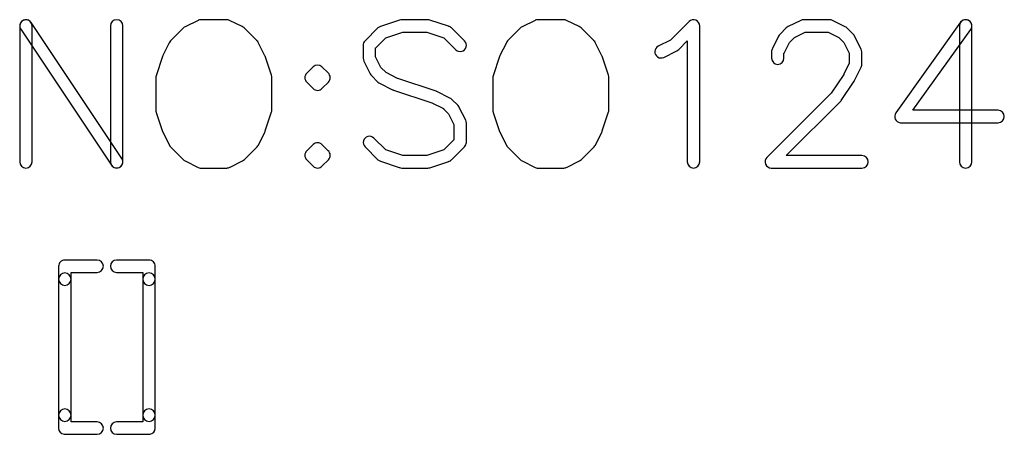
# Model space of a CAD drawing. Extents: x -27.1 to 63, y -62.3 to 29.6.
# Tile 1 of 12: x -27 to -3.2, y -62.3 to -52.3. Entities that reach past the tile are written whole.
import ezdxf

# ---------------------------------------------------------------- set-up
doc = ezdxf.new("R2010")
doc.units = 0
doc.header["$MEASUREMENT"] = 0
doc.layers.get('0').update_dxf_attribs({"linetype": 'CONTINUOUS'})

msp = doc.modelspace()

# ---------------------------------------------------------------- linework, layer by layer
for points in [[(-26.708999, -52.368999, 0.999986), (-26.958999, -52.535), (-26.958999, -52.535), (-24.772, -55.815996), (-24.772, -55.815996, 1), (-24.522, -55.65), (-24.522, -55.65), (-26.708999, -52.368999)], [(-26.683999, -52.452002, 1), (-26.984001, -52.452002), (-26.984001, -52.452002), (-26.984001, -55.732998), (-26.984001, -55.732998, 1), (-26.683999, -55.732998), (-26.683999, -55.732998), (-26.683999, -52.452002)], [(-24.497, -52.452002, 1), (-24.797, -52.452002), (-24.797, -52.452002), (-24.797, -55.732998), (-24.797, -55.732998, 1), (-24.497, -55.732998), (-24.497, -55.732998), (-24.497, -52.452002)], [(-21.923999, -52.317998, 0.116431), (-21.990999, -52.301997), (-21.990999, -52.301997), (-22.616001, -52.301997), (-22.616001, -52.301997, 0.101346), (-22.675, -52.313999), (-22.675, -52.313999), (-22.677, -52.315), (-22.677, -52.315, 0.01119), (-22.683, -52.317998), (-22.683, -52.317998), (-22.995, -52.473999), (-22.995, -52.473999, 0.080612), (-23.034001, -52.501997), (-23.034001, -52.501997), (-23.347, -52.815), (-23.347, -52.815, 0.08661), (-23.377, -52.857002), (-23.377, -52.857002), (-23.377, -52.857998), (-23.377, -52.857998), (-23.530999, -53.165996), (-23.530999, -53.165996, 0.043406), (-23.540999, -53.19), (-23.540999, -53.19), (-23.540999, -53.191001), (-23.540999, -53.191001), (-23.695, -53.655), (-23.695, -53.655, 0.080086), (-23.703, -53.702002), (-23.703, -53.702002), (-23.703, -54.482998), (-23.703, -54.482998, 0.093862), (-23.692998, -54.537998), (-23.692998, -54.537998), (-23.692, -54.538999), (-23.692, -54.538999), (-23.538999, -54.998999), (-23.538999, -54.998999, 0.036021), (-23.530999, -55.018999), (-23.530999, -55.018999), (-23.375, -55.332002), (-23.375, -55.332002, 0.080611), (-23.347, -55.371001), (-23.347, -55.371001), (-23.034001, -55.682998), (-23.034001, -55.682998, 0.080615), (-22.995, -55.711001), (-22.995, -55.711001), (-22.683, -55.867002), (-22.683, -55.867002, 0.089404), (-22.632, -55.881997), (-22.632, -55.881997), (-22.616001, -55.883003), (-22.616001, -55.883003), (-21.990999, -55.883003), (-21.990999, -55.883003, 0.135352), (-21.913999, -55.861997), (-21.913999, -55.861997), (-21.912, -55.861001), (-21.912, -55.861001), (-21.610999, -55.711001), (-21.610999, -55.711001, 0.094851), (-21.566001, -55.677002), (-21.566001, -55.677002), (-21.26, -55.371001), (-21.26, -55.371001, 0.088129), (-21.23, -55.327998), (-21.23, -55.327998), (-21.229001, -55.326997), (-21.229001, -55.326997), (-21.075, -55.018999), (-21.075, -55.018999, 0.053504), (-21.063999, -54.988999), (-21.063999, -54.988999), (-21.063, -54.988003), (-21.063, -54.988003), (-20.911001, -54.53), (-20.911001, -54.53, 0.080086), (-20.903, -54.482998), (-20.903, -54.482998), (-20.903, -53.702002), (-20.903, -53.702002, 0.101355), (-20.915, -53.642998), (-20.915, -53.642998), (-20.915, -53.642002), (-20.915, -53.642002), (-21.067, -53.186001), (-21.067, -53.186001, 0.049506), (-21.078999, -53.158999), (-21.078999, -53.158999), (-21.078999, -53.157998), (-21.078999, -53.157998), (-21.232, -52.854004), (-21.232, -52.854004, 0.094866), (-21.266001, -52.808999), (-21.266001, -52.808999), (-21.267, -52.808003), (-21.267, -52.808003), (-21.572, -52.501997), (-21.572, -52.501997, 0.095632), (-21.618999, -52.47), (-21.618999, -52.47), (-21.621001, -52.468999), (-21.621001, -52.468999), (-21.923999, -52.317998)], [(-17.100001, -52.31, 0.080081), (-17.147001, -52.301997), (-17.147001, -52.301997), (-17.772001, -52.301997), (-17.772001, -52.301997, 0.092292), (-17.826, -52.312002), (-17.826, -52.312002), (-17.828, -52.312998), (-17.828, -52.312998), (-18.287999, -52.466001), (-18.287999, -52.466001, 0.11697), (-18.347001, -52.501997), (-18.347001, -52.501997), (-18.658999, -52.815), (-18.658999, -52.815, 0.198915), (-18.703, -52.921001), (-18.703, -52.921001), (-18.703, -53.233003), (-18.703, -53.233003, 0.11643), (-18.687001, -53.3), (-18.687001, -53.3), (-18.531, -53.612998), (-18.531, -53.612998, 0.080618), (-18.502999, -53.652002), (-18.502999, -53.652002), (-18.347001, -53.807998), (-18.347001, -53.807998, 0.080616), (-18.308, -53.836001), (-18.308, -53.836001), (-17.995, -53.991997), (-17.995, -53.991997, 0.029157), (-17.979, -53.998999), (-17.979, -53.998999), (-17.975999, -54), (-17.975999, -54), (-17.051, -54.308999), (-17.051, -54.308999), (-17.047999, -54.31), (-17.047999, -54.31), (-16.768999, -54.448999), (-16.768999, -54.448999), (-16.767001, -54.45), (-16.767001, -54.45), (-16.646, -54.571001), (-16.646, -54.571001), (-16.517001, -54.828999), (-16.517001, -54.828999), (-16.516, -54.83), (-16.516, -54.83), (-16.516, -55.202998), (-16.516, -55.202998), (-16.759, -55.446001), (-16.759, -55.446001), (-16.761, -55.447002), (-16.761, -55.447002), (-17.170001, -55.582998), (-17.170001, -55.582998), (-17.749, -55.582998), (-17.749, -55.582998), (-18.158, -55.447002), (-18.158, -55.447002), (-18.16, -55.446001), (-18.16, -55.446001), (-18.447001, -55.158999), (-18.447001, -55.158999, 1.000003), (-18.658999, -55.371001), (-18.658999, -55.371001), (-18.348999, -55.681001), (-18.348999, -55.681001, 0.121751), (-18.287999, -55.718999), (-18.287999, -55.718999), (-17.834, -55.87), (-17.834, -55.87), (-17.831, -55.871001), (-17.831, -55.871001, 0.101346), (-17.772001, -55.883003), (-17.772001, -55.883003), (-17.147001, -55.883003), (-17.147001, -55.883003, 0.080081), (-17.100001, -55.875), (-17.100001, -55.875), (-16.64, -55.721997), (-16.64, -55.721997), (-16.635999, -55.721001), (-16.635999, -55.721001, 0.12606), (-16.572001, -55.682998), (-16.572001, -55.682998), (-16.259, -55.37), (-16.259, -55.37, 0.196462), (-16.216001, -55.265), (-16.216001, -55.265), (-16.216001, -54.796001), (-16.216001, -54.796001, 0.116438), (-16.232001, -54.728999), (-16.232001, -54.728999), (-16.386001, -54.42), (-16.386001, -54.42), (-16.386001, -54.418999), (-16.386001, -54.418999, 0.086603), (-16.416, -54.377002), (-16.416, -54.377002), (-16.572001, -54.221001), (-16.572001, -54.221001, 0.080611), (-16.611001, -54.193003), (-16.611001, -54.193003), (-16.923999, -54.037002), (-16.923999, -54.037002, 0.034437), (-16.943, -54.028999), (-16.943, -54.028999), (-17.871, -53.718999), (-17.871, -53.718999), (-17.873, -53.718003), (-17.873, -53.718003), (-18.152001, -53.578999), (-18.152001, -53.578999), (-18.274, -53.456997), (-18.274, -53.456997), (-18.274, -53.456001), (-18.274, -53.456001), (-18.402999, -53.197998), (-18.402999, -53.197998), (-18.402999, -52.983003), (-18.402999, -52.983003), (-18.402, -52.981997), (-18.402, -52.981997), (-18.16, -52.738999), (-18.16, -52.738999), (-18.158, -52.737998), (-18.158, -52.737998), (-17.749, -52.602002), (-17.749, -52.602002), (-17.170001, -52.602002), (-17.170001, -52.602002), (-16.761, -52.737998), (-16.761, -52.737998), (-16.759, -52.738999), (-16.759, -52.738999), (-16.472001, -53.027002), (-16.472001, -53.027002, 1.000003), (-16.26, -52.815), (-16.26, -52.815), (-16.572001, -52.501997), (-16.572001, -52.501997, 0.133048), (-16.64, -52.462998), (-16.64, -52.462998), (-16.643, -52.462002), (-16.643, -52.462002), (-17.100001, -52.31)], [(-13.798999, -52.317998, 0.116432), (-13.866, -52.301997), (-13.866, -52.301997), (-14.491, -52.301997), (-14.491, -52.301997, 0.101348), (-14.55, -52.313999), (-14.55, -52.313999), (-14.552, -52.315), (-14.552, -52.315, 0.011188), (-14.557999, -52.317998), (-14.557999, -52.317998), (-14.87, -52.473999), (-14.87, -52.473999, 0.08061), (-14.909, -52.501997), (-14.909, -52.501997), (-15.222, -52.815), (-15.222, -52.815, 0.08661), (-15.252, -52.857002), (-15.252, -52.857002), (-15.252, -52.857998), (-15.252, -52.857998), (-15.406, -53.165996), (-15.406, -53.165996, 0.043406), (-15.416, -53.19), (-15.416, -53.19), (-15.416, -53.191001), (-15.416, -53.191001), (-15.57, -53.655), (-15.57, -53.655, 0.080086), (-15.577999, -53.702002), (-15.577999, -53.702002), (-15.577999, -54.482998), (-15.577999, -54.482998, 0.09386), (-15.568, -54.537998), (-15.568, -54.537998), (-15.567, -54.538999), (-15.567, -54.538999), (-15.413999, -54.998999), (-15.413999, -54.998999, 0.03602), (-15.406, -55.018999), (-15.406, -55.018999), (-15.25, -55.332002), (-15.25, -55.332002, 0.08061), (-15.222, -55.371001), (-15.222, -55.371001), (-14.909, -55.682998), (-14.909, -55.682998, 0.080614), (-14.87, -55.711001), (-14.87, -55.711001), (-14.557999, -55.867002), (-14.557999, -55.867002, 0.0894), (-14.507001, -55.881997), (-14.507001, -55.881997), (-14.491, -55.883003), (-14.491, -55.883003), (-13.866, -55.883003), (-13.866, -55.883003, 0.135352), (-13.789, -55.861997), (-13.789, -55.861997), (-13.787, -55.861001), (-13.787, -55.861001), (-13.486, -55.711001), (-13.486, -55.711001, 0.094855), (-13.441, -55.677002), (-13.441, -55.677002), (-13.135, -55.371001), (-13.135, -55.371001, 0.088129), (-13.105, -55.327998), (-13.105, -55.327998), (-13.104, -55.326997), (-13.104, -55.326997), (-12.95, -55.018999), (-12.95, -55.018999, 0.053503), (-12.938999, -54.988999), (-12.938999, -54.988999), (-12.938, -54.988003), (-12.938, -54.988003), (-12.786, -54.53), (-12.786, -54.53, 0.080086), (-12.778, -54.482998), (-12.778, -54.482998), (-12.778, -53.702002), (-12.778, -53.702002, 0.101356), (-12.79, -53.642998), (-12.79, -53.642998), (-12.79, -53.642002), (-12.79, -53.642002), (-12.942001, -53.186001), (-12.942001, -53.186001, 0.049506), (-12.954, -53.158999), (-12.954, -53.158999), (-12.954, -53.157998), (-12.954, -53.157998), (-13.107, -52.854004), (-13.107, -52.854004, 0.094865), (-13.141, -52.808999), (-13.141, -52.808999), (-13.142, -52.808003), (-13.142, -52.808003), (-13.447, -52.501997), (-13.447, -52.501997, 0.095634), (-13.494, -52.47), (-13.494, -52.47), (-13.496, -52.468999), (-13.496, -52.468999), (-13.798999, -52.317998)], [(-10.591, -52.452002, 0.668179), (-10.847001, -52.346001), (-10.847001, -52.346001), (-11.297, -52.797002), (-11.297, -52.797002), (-11.298, -52.797998), (-11.298, -52.797998), (-11.589, -52.942998), (-11.589, -52.942998, 1.000004), (-11.455, -53.211001), (-11.455, -53.211001), (-11.142, -53.055), (-11.142, -53.055, 0.094857), (-11.097, -53.021001), (-11.097, -53.021001), (-10.892, -52.816001), (-10.892, -52.816001), (-10.891, -52.816001), (-10.891, -52.816001), (-10.891, -55.732998), (-10.891, -55.732998, 1), (-10.591, -55.732998), (-10.591, -55.732998), (-10.591, -52.452002)], [(-7.392, -52.317998, 0.116431), (-7.459, -52.301997), (-7.459, -52.301997), (-8.084, -52.301997), (-8.084, -52.301997, 0.116431), (-8.151, -52.317998), (-8.151, -52.317998), (-8.454, -52.468999), (-8.454, -52.468999), (-8.456, -52.47), (-8.456, -52.47, 0.095633), (-8.503, -52.501997), (-8.503, -52.501997), (-8.652, -52.652002), (-8.652, -52.652002), (-8.653, -52.652998), (-8.653, -52.652998, 0.094864), (-8.687, -52.698003), (-8.687, -52.698003), (-8.836, -52.995996), (-8.836, -52.995996), (-8.836, -52.997002), (-8.836, -52.997002, 0.141465), (-8.859, -53.077002), (-8.859, -53.077002), (-8.859, -53.233003), (-8.859, -53.233003, 1), (-8.559, -53.233003), (-8.559, -53.233003), (-8.559, -53.112002), (-8.559, -53.112002), (-8.558, -53.110996), (-8.558, -53.110996), (-8.429, -52.852998), (-8.429, -52.852998), (-8.428, -52.852002), (-8.428, -52.852002), (-8.308, -52.731001), (-8.308, -52.731001), (-8.306, -52.73), (-8.306, -52.73), (-8.049, -52.602002), (-8.049, -52.602002), (-7.494, -52.602002), (-7.494, -52.602002), (-7.236, -52.731001), (-7.236, -52.731001), (-7.115, -52.852998), (-7.115, -52.852998), (-7.114, -52.854004), (-7.114, -52.854004), (-6.985, -53.110996), (-6.985, -53.110996), (-6.984, -53.112002), (-6.984, -53.112002), (-6.984, -53.353999), (-6.984, -53.353999), (-7.118, -53.621001), (-7.118, -53.621001), (-7.118, -53.622002), (-7.118, -53.622002), (-7.419, -54.073999), (-7.419, -54.073999), (-7.419, -54.075), (-7.419, -54.075), (-8.972, -55.627002), (-8.972, -55.627002, 0.668171), (-8.866, -55.883003), (-8.866, -55.883003), (-6.678, -55.883003), (-6.678, -55.883003, 1), (-6.678, -55.582998), (-6.678, -55.582998), (-8.504, -55.582998), (-8.504, -55.582998), (-7.197, -54.276997), (-7.197, -54.276997), (-7.196, -54.276001), (-7.196, -54.276001, 0.047491), (-7.178, -54.253999), (-7.178, -54.253999), (-6.866, -53.785), (-6.866, -53.785, 0.030641), (-6.857, -53.768999), (-6.857, -53.768999), (-6.703, -53.463003), (-6.703, -53.463003), (-6.702, -53.461997), (-6.702, -53.461997, 0.125486), (-6.684, -53.39), (-6.684, -53.39), (-6.684, -53.077002), (-6.684, -53.077002, 0.116437), (-6.7, -53.01), (-6.7, -53.01), (-6.857, -52.698003), (-6.857, -52.698003, 0.080617), (-6.885, -52.658999), (-6.885, -52.658999), (-7.041, -52.501997), (-7.041, -52.501997, 0.08061), (-7.08, -52.473999), (-7.08, -52.473999), (-7.392, -52.317998)], [(-4.056, -52.538999, 0.999986), (-4.3, -52.365), (-4.3, -52.365), (-5.863, -54.552998), (-5.863, -54.552998, 0.573661), (-5.757, -54.788999), (-5.757, -54.788999), (-5.741, -54.79), (-5.741, -54.79), (-3.397, -54.79), (-3.397, -54.79, 1), (-3.397, -54.49), (-3.397, -54.49), (-5.45, -54.49), (-5.45, -54.49), (-4.056, -52.538999)], [(-4.028, -52.452002, 1), (-4.328, -52.452002), (-4.328, -52.452002), (-4.328, -55.732998), (-4.328, -55.732998, 1), (-4.028, -55.732998), (-4.028, -55.732998), (-4.028, -52.452002)], [(-19.697, -53.44, 0.414212), (-19.909, -53.44), (-19.909, -53.44), (-20.065, -53.596001), (-20.065, -53.596001, 0.414214), (-20.065, -53.807998), (-20.065, -53.807998), (-19.909, -53.963999), (-19.909, -53.963999, 0.43367), (-19.69, -53.957002), (-19.69, -53.957002), (-19.540999, -53.807998), (-19.540999, -53.807998, 0.433657), (-19.548, -53.588999), (-19.548, -53.588999), (-19.697, -53.44)], [(-19.697, -55.315, 0.414225), (-19.909, -55.315), (-19.909, -55.315), (-20.065, -55.471001), (-20.065, -55.471001, 0.414214), (-20.065, -55.682998), (-20.065, -55.682998), (-19.909, -55.838999), (-19.909, -55.838999, 0.433663), (-19.69, -55.831997), (-19.69, -55.831997), (-19.540999, -55.682998), (-19.540999, -55.682998, 0.433658), (-19.548, -55.463999), (-19.548, -55.463999), (-19.697, -55.315)], [(-25.116001, -58.402998, 1), (-25.116001, -58.102998), (-25.116001, -58.102998), (-25.897, -58.102998), (-25.897, -58.102998, 0.414214), (-26.047, -58.253003), (-26.047, -58.253003), (-26.047, -58.566001), (-26.047, -58.566001, 1), (-25.747, -58.566001), (-25.747, -58.566001), (-25.747, -58.402998), (-25.747, -58.402998), (-25.116001, -58.402998)], [(-23.716001, -58.253003, 0.414214), (-23.865999, -58.102998), (-23.865999, -58.102998), (-24.647, -58.102998), (-24.647, -58.102998, 1), (-24.647, -58.402998), (-24.647, -58.402998), (-24.016001, -58.402998), (-24.016001, -58.402998), (-24.016001, -58.566001), (-24.016001, -58.566001, 1), (-23.716001, -58.566001), (-23.716001, -58.566001), (-23.716001, -58.253003)], [(-25.747, -58.566001, 1), (-26.047, -58.566001), (-26.047, -58.566001), (-26.047, -61.847002), (-26.047, -61.847002, 1), (-25.747, -61.847002), (-25.747, -61.847002), (-25.747, -58.566001)], [(-23.716001, -58.566001, 1), (-24.016001, -58.566001), (-24.016001, -58.566001), (-24.016001, -61.847002), (-24.016001, -61.847002, 1), (-23.716001, -61.847002), (-23.716001, -61.847002), (-23.716001, -58.566001)], [(-25.747, -61.847002, 1), (-26.047, -61.847002), (-26.047, -61.847002), (-26.047, -62.16), (-26.047, -62.16, 0.381314), (-25.914001, -62.308999), (-25.914001, -62.308999), (-25.897, -62.31), (-25.897, -62.31), (-25.116001, -62.31), (-25.116001, -62.31, 1), (-25.116001, -62.01), (-25.116001, -62.01), (-25.747, -62.01), (-25.747, -62.01), (-25.747, -61.847002)], [(-23.716001, -61.847002, 1), (-24.016001, -61.847002), (-24.016001, -61.847002), (-24.016001, -62.01), (-24.016001, -62.01), (-24.647, -62.01), (-24.647, -62.01, 1), (-24.647, -62.31), (-24.647, -62.31), (-23.865999, -62.31), (-23.865999, -62.31), (-23.848999, -62.308999), (-23.848999, -62.308999, 0.381319), (-23.716001, -62.16), (-23.716001, -62.16), (-23.716001, -61.847002)]]:
    msp.add_lwpolyline(points, format="xyb")

doc.saveas('drawing.dxf')
